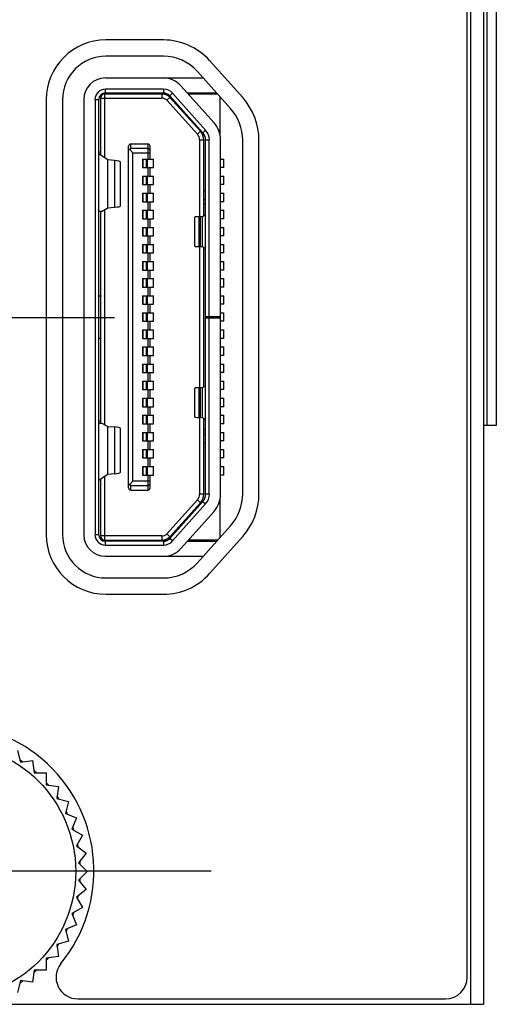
# Model space of a CAD drawing. Header units: inches. Extents: x 0.2 to 16.8, y 0.2 to 10.8.
# Tile 4 of 16: x 5.203 to 5.642, y 3.353 to 4.261. Entities that reach past the tile are written whole.
import ezdxf

# ---------------------------------------------------------------- set-up
doc = ezdxf.new("R2010")
doc.units = ezdxf.units.IN
doc.header["$LTSCALE"] = 0.935
doc.header["$MEASUREMENT"] = 0
doc.linetypes.add('CENTER', pattern=[0.6, 0.375, -0.075, 0.075, -0.075])
doc.layers.get('0').update_dxf_attribs({"linetype": 'CONTINUOUS'})
doc.layers.add('02___PRT_ALL_AXES', color=7, linetype='CONTINUOUS')
doc.layers.add('DEFAULT_1', color=7, linetype='CENTER')

msp = doc.modelspace()

# ---------------------------------------------------------------- linework, layer by layer
at = {"color": 9, "linetype": 'CONTINUOUS'}
for p, q in [((5.61866, 8.42044), (5.61866, 3.35344)), ((5.63361, 7.88694), (5.63361, 3.88694)), ((5.64222, 7.88694), (5.64222, 3.88694)), ((5.28209, 4.19359), (5.28209, 4.19705)), ((5.33564, 4.19705), (5.33564, 4.19359)), ((5.27257, 4.18753), (5.27603, 4.18753)), ((5.27608, 4.16829), (5.27608, 4.18753)), ((5.27761, 4.18878), (5.28155, 4.18878)), ((5.28155, 4.18878), (5.28155, 4.19271)), ((5.33427, 4.19271), (5.33427, 4.18878)), ((5.33864, 4.18683), (5.34156, 4.18948)), ((5.34151, 4.19096), (5.3441, 4.19327)), ((5.27608, 4.16794), (5.27608, 4.16829)), ((5.27608, 4.14598), (5.27608, 4.16794)), ((5.36983, 4.15824), (5.36691, 4.1556)), ((5.37454, 4.15917), (5.37196, 4.15686)), ((5.36895, 4.15032), (5.37288, 4.15032)), ((5.37446, 4.15031), (5.37792, 4.15031)), ((5.27608, 4.14082), (5.27608, 4.14598)), ((5.27608, 4.13981), (5.27608, 4.14082)), ((5.27608, 4.13912), (5.27608, 4.13981)), ((5.30556, 4.14233), (5.30556, 4.14645)), ((5.32131, 4.14233), (5.30556, 4.14233)), ((5.32131, 4.14645), (5.32131, 4.13267)), ((5.29067, 4.13131), (5.29067, 4.08824)), ((5.30753, 4.13843), (5.32328, 4.13843)), ((5.30753, 3.83558), (5.30753, 4.13843)), ((5.32057, 4.13267), (5.32057, 4.1248)), ((5.32131, 4.1248), (5.32131, 4.11693)), ((5.32057, 4.11693), (5.32057, 4.10905)), ((5.32131, 4.10905), (5.32131, 4.10118)), ((5.37446, 4.10315), (5.37288, 4.10315)), ((5.32057, 4.10118), (5.32057, 4.0933)), ((5.32057, 4.08543), (5.32057, 4.07756)), ((5.32131, 4.0933), (5.32131, 4.08543)), ((5.37288, 4.09134), (5.37446, 4.09134)), ((5.27608, 4.08406), (5.27608, 4.08444)), ((5.27608, 4.07447), (5.27608, 4.08406)), ((5.32131, 4.07756), (5.32131, 4.06968)), ((5.36849, 4.05191), (5.36849, 4.07951)), ((5.36963, 4.07955), (5.36963, 4.05187)), ((5.37173, 4.05171), (5.37173, 4.07972)), ((5.27608, 4.00662), (5.27608, 4.07447)), ((5.32057, 4.06968), (5.32057, 4.06181)), ((5.32131, 4.06181), (5.32131, 4.05393)), ((5.32057, 4.05393), (5.32057, 4.04606)), ((5.32131, 4.04606), (5.32131, 4.03819)), ((5.32057, 4.03819), (5.32057, 4.03031)), ((5.32131, 4.03031), (5.32131, 4.02244)), ((5.32057, 4.02244), (5.32057, 4.01456)), ((5.32131, 4.01456), (5.32131, 4.00669)), ((5.32057, 4.00669), (5.32057, 3.99882)), ((5.32131, 3.99882), (5.32131, 3.99094)), ((5.32057, 3.99094), (5.32057, 3.98307)), ((5.32131, 3.98307), (5.32131, 3.97519)), ((5.27608, 3.89949), (5.27608, 3.96725)), ((5.32057, 3.97519), (5.32057, 3.96732)), ((5.32131, 3.96732), (5.32131, 3.95945)), ((5.32057, 3.95945), (5.32057, 3.95157)), ((5.32131, 3.95157), (5.32131, 3.9437)), ((5.32057, 3.9437), (5.32057, 3.93582)), ((5.32131, 3.93582), (5.32131, 3.92795)), ((5.32057, 3.92795), (5.32057, 3.92008)), ((5.36849, 3.89438), (5.36849, 3.92188)), ((5.36963, 3.92192), (5.36963, 3.89433)), ((5.37173, 3.89413), (5.37173, 3.92208)), ((5.32057, 3.9122), (5.32057, 3.90433)), ((5.32131, 3.92008), (5.32131, 3.9122)), ((5.32131, 3.90433), (5.32131, 3.89645)), ((5.27608, 3.89299), (5.27608, 3.89949)), ((5.32057, 3.89645), (5.32057, 3.88858)), ((5.27608, 3.89198), (5.27608, 3.89299)), ((5.27608, 3.89127), (5.27608, 3.89198)), ((5.29067, 3.8857), (5.29067, 3.84249)), ((5.32131, 3.88858), (5.32131, 3.88071)), ((5.32057, 3.88071), (5.32057, 3.87283)), ((5.37446, 3.88267), (5.37288, 3.88267)), ((5.32131, 3.87283), (5.32131, 3.86496)), ((5.37288, 3.87086), (5.37446, 3.87086)), ((5.32057, 3.86496), (5.32057, 3.85708)), ((5.32057, 3.84921), (5.32057, 3.84134)), ((5.32131, 3.85708), (5.32131, 3.84921)), ((5.32131, 3.84134), (5.32131, 3.82756)), ((5.27608, 3.83546), (5.27608, 3.83659)), ((5.27608, 3.82926), (5.27608, 3.83546)), ((5.30556, 3.83168), (5.32131, 3.83168)), ((5.30556, 3.82756), (5.30556, 3.83168)), ((5.32328, 3.83558), (5.30753, 3.83558)), ((5.27608, 3.80594), (5.27608, 3.82926)), ((5.37288, 3.82369), (5.36895, 3.82369)), ((5.37792, 3.82357), (5.37446, 3.82357)), ((5.36691, 3.81841), (5.36983, 3.81577)), ((5.37196, 3.81702), (5.37454, 3.81471)), ((5.27608, 3.80551), (5.27608, 3.80594)), ((5.27608, 3.78635), (5.27608, 3.80551)), ((5.27603, 3.78635), (5.27257, 3.78635)), ((5.28155, 3.78523), (5.27761, 3.78523)), ((5.28155, 3.7813), (5.28155, 3.78523)), ((5.33427, 3.78523), (5.33427, 3.7813)), ((5.34156, 3.78453), (5.33864, 3.78718)), ((5.28209, 3.77683), (5.28209, 3.78029)), ((5.33564, 3.78029), (5.33564, 3.77683)), ((5.3441, 3.78061), (5.34151, 3.78292))]:
    msp.add_line(p, q, dxfattribs=at)
at = {"color": 7, "linetype": 'CONTINUOUS'}
for p, q in [((5.63066, 8.42044), (5.63066, 3.35344)), ((5.61566, 3.37844), (5.61566, 8.39544)), ((5.64238, 7.88694), (5.64238, 3.88694)), ((5.33566, 4.24244), (5.28266, 4.24244)), ((5.33566, 4.22744), (5.28266, 4.22744)), ((5.40867, 4.18925), (5.37818, 4.2234)), ((5.39748, 4.17926), (5.36699, 4.21341)), ((5.28209, 4.20739), (5.37237, 4.20739)), ((5.33564, 4.19705), (5.28209, 4.19705)), ((5.28209, 4.19359), (5.33564, 4.19359)), ((5.29257, 4.19271), (5.29257, 4.19359)), ((5.30832, 4.19359), (5.30832, 4.19271)), ((5.38225, 4.16605), (5.35181, 4.20015)), ((5.35767, 4.19359), (5.38469, 4.19359)), ((5.22766, 4.18744), (5.22766, 3.78644)), ((5.24266, 4.18744), (5.24266, 3.78644)), ((5.26223, 4.18753), (5.26223, 3.78635)), ((5.27257, 4.18753), (5.27257, 3.78635)), ((5.27603, 3.78635), (5.27603, 4.18753)), ((5.27761, 4.18878), (5.27761, 4.13641)), ((5.28155, 4.19271), (5.33921, 4.19271)), ((5.28155, 4.18878), (5.33427, 4.18878)), ((5.28155, 4.13385), (5.28155, 4.18878)), ((5.36691, 4.1556), (5.33864, 4.18683)), ((5.34151, 4.19096), (5.37196, 4.15686)), ((5.36983, 4.15824), (5.34156, 4.18948)), ((5.3441, 4.19327), (5.37454, 4.15917)), ((5.35845, 4.19271), (5.38547, 4.19271)), ((5.38785, 4.15471), (5.38785, 4.19005)), ((5.36895, 4.15032), (5.36895, 4.07953)), ((5.37288, 4.08039), (5.37288, 4.15032)), ((5.37446, 3.82357), (5.37446, 4.15031)), ((5.37792, 3.98765), (5.37792, 4.15031)), ((5.38826, 3.82357), (5.38826, 4.15031)), ((5.40866, 3.82392), (5.40866, 4.14996)), ((5.42366, 3.82396), (5.42366, 4.14996)), ((5.30359, 3.82952), (5.30359, 4.14449)), ((5.30753, 4.13843), (5.30432, 4.14164)), ((5.32131, 4.14645), (5.30556, 4.14645)), ((5.32328, 4.13267), (5.32328, 4.14449)), ((5.28454, 4.13191), (5.27649, 4.13713)), ((5.29067, 4.13131), (5.28454, 4.13191)), ((5.28454, 4.08773), (5.28454, 4.13191)), ((5.29572, 4.13014), (5.29572, 4.08923)), ((5.31619, 4.13267), (5.32643, 4.13267)), ((5.31619, 4.13267), (5.31619, 4.1248)), ((5.31623, 4.13267), (5.31623, 4.1248)), ((5.31658, 4.13267), (5.31658, 4.1248)), ((5.32013, 4.1248), (5.32013, 4.13267)), ((5.32643, 4.1248), (5.32643, 4.13267)), ((5.38826, 4.13267), (5.39138, 4.13267)), ((5.39138, 4.1248), (5.39138, 4.13267)), ((5.31619, 4.1248), (5.32643, 4.1248)), ((5.32328, 4.11693), (5.32328, 4.1248)), ((5.39138, 4.1248), (5.38826, 4.1248)), ((5.31619, 4.11693), (5.32643, 4.11693)), ((5.31619, 4.11693), (5.31619, 4.10905)), ((5.31623, 4.11693), (5.31623, 4.10905)), ((5.31658, 4.11693), (5.31658, 4.10905)), ((5.32013, 4.10905), (5.32013, 4.11693)), ((5.32643, 4.10905), (5.32643, 4.11693)), ((5.38826, 4.11693), (5.39138, 4.11693)), ((5.39138, 4.10905), (5.39138, 4.11693)), ((5.31619, 4.10905), (5.32643, 4.10905)), ((5.32328, 4.10118), (5.32328, 4.10905)), ((5.39138, 4.10905), (5.38826, 4.10905)), ((5.31619, 4.10118), (5.32643, 4.10118)), ((5.31619, 4.10118), (5.31619, 4.0933)), ((5.31623, 4.10118), (5.31623, 4.0933)), ((5.31658, 4.10118), (5.31658, 4.0933)), ((5.32013, 4.0933), (5.32013, 4.10118)), ((5.32643, 4.0933), (5.32643, 4.10118)), ((5.37288, 4.09527), (5.37446, 4.09527)), ((5.38826, 4.10118), (5.39138, 4.10118)), ((5.39138, 4.0933), (5.39138, 4.10118)), ((5.27854, 4.08444), (5.28454, 4.08773)), ((5.28155, 3.88785), (5.28155, 4.08609)), ((5.28454, 4.08773), (5.29067, 4.08824)), ((5.31619, 4.0933), (5.32643, 4.0933)), ((5.31619, 4.08543), (5.32643, 4.08543)), ((5.31619, 4.08543), (5.31619, 4.07756)), ((5.31623, 4.08543), (5.31623, 4.07756)), ((5.31658, 4.08543), (5.31658, 4.07756)), ((5.32013, 4.07756), (5.32013, 4.08543)), ((5.32328, 4.08543), (5.32328, 4.0933)), ((5.32643, 4.07756), (5.32643, 4.08543)), ((5.39138, 4.0933), (5.38826, 4.0933)), ((5.38826, 4.08543), (5.39138, 4.08543)), ((5.39138, 4.07756), (5.39138, 4.08543)), ((5.27854, 4.08444), (5.27604, 4.08444)), ((5.27761, 4.08444), (5.27761, 3.88929)), ((5.31619, 4.07756), (5.32643, 4.07756)), ((5.32328, 4.06968), (5.32328, 4.07756)), ((5.3645, 4.05222), (5.3645, 4.07916)), ((5.36849, 4.07951), (5.36963, 4.07955)), ((5.37173, 4.07972), (5.37438, 4.08125)), ((5.39138, 4.07756), (5.38826, 4.07756)), ((5.31619, 4.06968), (5.32643, 4.06968)), ((5.31619, 4.06968), (5.31619, 4.06181)), ((5.31623, 4.06968), (5.31623, 4.06181)), ((5.31658, 4.06968), (5.31658, 4.06181)), ((5.32013, 4.06181), (5.32013, 4.06968)), ((5.32643, 4.06181), (5.32643, 4.06968)), ((5.38826, 4.06968), (5.39138, 4.06968)), ((5.39138, 4.06181), (5.39138, 4.06968)), ((5.31619, 4.06181), (5.32643, 4.06181)), ((5.32328, 4.05393), (5.32328, 4.06181)), ((5.39138, 4.06181), (5.38826, 4.06181)), ((5.31619, 4.05393), (5.32643, 4.05393)), ((5.31619, 4.05393), (5.31619, 4.04606)), ((5.31623, 4.05393), (5.31623, 4.04606)), ((5.31658, 4.05393), (5.31658, 4.04606)), ((5.32013, 4.04606), (5.32013, 4.05393)), ((5.32643, 4.04606), (5.32643, 4.05393)), ((5.36963, 4.05187), (5.36849, 4.05191)), ((5.36895, 4.05189), (5.36895, 3.92189)), ((5.37438, 4.05034), (5.37173, 4.05171)), ((5.37288, 3.92272), (5.37288, 4.05111)), ((5.38826, 4.05393), (5.39138, 4.05393)), ((5.39138, 4.04606), (5.39138, 4.05393)), ((5.31619, 4.04606), (5.32643, 4.04606)), ((5.32328, 4.03819), (5.32328, 4.04606)), ((5.39138, 4.04606), (5.38826, 4.04606)), ((5.31619, 4.03819), (5.32643, 4.03819)), ((5.31619, 4.03819), (5.31619, 4.03031)), ((5.31619, 4.03031), (5.32643, 4.03031)), ((5.31623, 4.03819), (5.31623, 4.03031)), ((5.31658, 4.03819), (5.31658, 4.03031)), ((5.32013, 4.03031), (5.32013, 4.03819)), ((5.32328, 4.02244), (5.32328, 4.03031)), ((5.32643, 4.03031), (5.32643, 4.03819)), ((5.38826, 4.03819), (5.39138, 4.03819)), ((5.39138, 4.03031), (5.38826, 4.03031)), ((5.39138, 4.03031), (5.39138, 4.03819)), ((5.31619, 4.02244), (5.32643, 4.02244)), ((5.31619, 4.02244), (5.31619, 4.01456)), ((5.31623, 4.02244), (5.31623, 4.01456)), ((5.31658, 4.02244), (5.31658, 4.01456)), ((5.32013, 4.01456), (5.32013, 4.02244)), ((5.32643, 4.01456), (5.32643, 4.02244)), ((5.38826, 4.02244), (5.39138, 4.02244)), ((5.39138, 4.01456), (5.39138, 4.02244)), ((5.31619, 4.01456), (5.32643, 4.01456)), ((5.32328, 4.00669), (5.32328, 4.01456)), ((5.39138, 4.01456), (5.38826, 4.01456)), ((5.27603, 4.00662), (5.27761, 4.00662)), ((5.31619, 4.00669), (5.32643, 4.00669)), ((5.31619, 4.00669), (5.31619, 3.99882)), ((5.31623, 4.00669), (5.31623, 3.99882)), ((5.31658, 4.00669), (5.31658, 3.99882)), ((5.32013, 3.99882), (5.32013, 4.00669)), ((5.32643, 3.99882), (5.32643, 4.00669)), ((5.38826, 4.00669), (5.39138, 4.00669)), ((5.39138, 3.99882), (5.39138, 4.00669)), ((5.31619, 3.99882), (5.32643, 3.99882)), ((5.32328, 3.99094), (5.32328, 3.99882)), ((5.39138, 3.99882), (5.38826, 3.99882)), ((5.31619, 3.99094), (5.32643, 3.99094)), ((5.31619, 3.99094), (5.31619, 3.98307)), ((5.31623, 3.99094), (5.31623, 3.98307)), ((5.31658, 3.99094), (5.31658, 3.98307)), ((5.32013, 3.98307), (5.32013, 3.99094)), ((5.32643, 3.98307), (5.32643, 3.99094)), ((5.37446, 3.98765), (5.38826, 3.98765)), ((5.37446, 3.98623), (5.38826, 3.98623)), ((5.37792, 3.82357), (5.37792, 3.98623)), ((5.38826, 3.99094), (5.39138, 3.99094)), ((5.39138, 3.98307), (5.39138, 3.99094)), ((5.31619, 3.98307), (5.32643, 3.98307)), ((5.32328, 3.97519), (5.32328, 3.98307)), ((5.39138, 3.98307), (5.38826, 3.98307)), ((5.27761, 3.96725), (5.27603, 3.96725)), ((5.31619, 3.97519), (5.32643, 3.97519)), ((5.31619, 3.97519), (5.31619, 3.96732)), ((5.31619, 3.96732), (5.32643, 3.96732)), ((5.31623, 3.97519), (5.31623, 3.96732)), ((5.31658, 3.97519), (5.31658, 3.96732)), ((5.32013, 3.96732), (5.32013, 3.97519)), ((5.32328, 3.95945), (5.32328, 3.96732)), ((5.32643, 3.96732), (5.32643, 3.97519)), ((5.38826, 3.97519), (5.39138, 3.97519)), ((5.39138, 3.96732), (5.38826, 3.96732)), ((5.39138, 3.96732), (5.39138, 3.97519)), ((5.31619, 3.95945), (5.32643, 3.95945)), ((5.31619, 3.95945), (5.31619, 3.95157)), ((5.31623, 3.95945), (5.31623, 3.95157)), ((5.31658, 3.95945), (5.31658, 3.95157)), ((5.32013, 3.95157), (5.32013, 3.95945)), ((5.32643, 3.95157), (5.32643, 3.95945)), ((5.38826, 3.95945), (5.39138, 3.95945)), ((5.39138, 3.95157), (5.39138, 3.95945)), ((5.31619, 3.95157), (5.32643, 3.95157)), ((5.32328, 3.9437), (5.32328, 3.95157)), ((5.39138, 3.95157), (5.38826, 3.95157)), ((5.31619, 3.9437), (5.32643, 3.9437)), ((5.31619, 3.9437), (5.31619, 3.93582)), ((5.31623, 3.9437), (5.31623, 3.93582)), ((5.31658, 3.9437), (5.31658, 3.93582)), ((5.32013, 3.93582), (5.32013, 3.9437)), ((5.32643, 3.93582), (5.32643, 3.9437)), ((5.38826, 3.9437), (5.39138, 3.9437)), ((5.39138, 3.93582), (5.39138, 3.9437)), ((5.31619, 3.93582), (5.32643, 3.93582)), ((5.32328, 3.92795), (5.32328, 3.93582)), ((5.39138, 3.93582), (5.38826, 3.93582)), ((5.31619, 3.92795), (5.32643, 3.92795)), ((5.31619, 3.92795), (5.31619, 3.92008)), ((5.31623, 3.92795), (5.31623, 3.92008)), ((5.31658, 3.92795), (5.31658, 3.92008)), ((5.32013, 3.92008), (5.32013, 3.92795)), ((5.32643, 3.92008), (5.32643, 3.92795)), ((5.3645, 3.89479), (5.3645, 3.92154)), ((5.36849, 3.92188), (5.36963, 3.92192)), ((5.37173, 3.92208), (5.37438, 3.92354)), ((5.38826, 3.92795), (5.39138, 3.92795)), ((5.39138, 3.92008), (5.39138, 3.92795)), ((5.31619, 3.92008), (5.32643, 3.92008)), ((5.31619, 3.9122), (5.32643, 3.9122)), ((5.31619, 3.9122), (5.31619, 3.90433)), ((5.31623, 3.9122), (5.31623, 3.90433)), ((5.31658, 3.9122), (5.31658, 3.90433)), ((5.32013, 3.90433), (5.32013, 3.9122)), ((5.32328, 3.9122), (5.32328, 3.92008)), ((5.32643, 3.90433), (5.32643, 3.9122)), ((5.39138, 3.92008), (5.38826, 3.92008)), ((5.38826, 3.9122), (5.39138, 3.9122)), ((5.39138, 3.90433), (5.39138, 3.9122)), ((5.31619, 3.90433), (5.32643, 3.90433)), ((5.32328, 3.89645), (5.32328, 3.90433)), ((5.39138, 3.90433), (5.38826, 3.90433)), ((5.31619, 3.89645), (5.32643, 3.89645)), ((5.31619, 3.89645), (5.31619, 3.88858)), ((5.31623, 3.89645), (5.31623, 3.88858)), ((5.31658, 3.89645), (5.31658, 3.88858)), ((5.32013, 3.88858), (5.32013, 3.89645)), ((5.32643, 3.88858), (5.32643, 3.89645)), ((5.36963, 3.89433), (5.36849, 3.89438)), ((5.36895, 3.89436), (5.36895, 3.82369)), ((5.37438, 3.89235), (5.37173, 3.89413)), ((5.38826, 3.89645), (5.39138, 3.89645)), ((5.39138, 3.88858), (5.39138, 3.89645)), ((5.27654, 3.88929), (5.27893, 3.88929)), ((5.27893, 3.88929), (5.28454, 3.88621)), ((5.28454, 3.88621), (5.29067, 3.8857)), ((5.28454, 3.84189), (5.28454, 3.88621)), ((5.31619, 3.88858), (5.32643, 3.88858)), ((5.32328, 3.88071), (5.32328, 3.88858)), ((5.37288, 3.82369), (5.37288, 3.89336)), ((5.39138, 3.88858), (5.38826, 3.88858)), ((5.64238, 3.88694), (5.63066, 3.88694)), ((5.29572, 3.88472), (5.29572, 3.84366)), ((5.31619, 3.88071), (5.32643, 3.88071)), ((5.31619, 3.88071), (5.31619, 3.87283)), ((5.31623, 3.88071), (5.31623, 3.87283)), ((5.31658, 3.88071), (5.31658, 3.87283)), ((5.32013, 3.87283), (5.32013, 3.88071)), ((5.32643, 3.87283), (5.32643, 3.88071)), ((5.37446, 3.87874), (5.37288, 3.87874)), ((5.38826, 3.88071), (5.39138, 3.88071)), ((5.39138, 3.87283), (5.39138, 3.88071)), ((5.31619, 3.87283), (5.32643, 3.87283)), ((5.32328, 3.86496), (5.32328, 3.87283)), ((5.39138, 3.87283), (5.38826, 3.87283)), ((5.31619, 3.86496), (5.32643, 3.86496)), ((5.31619, 3.86496), (5.31619, 3.85708)), ((5.31623, 3.86496), (5.31623, 3.85708)), ((5.31658, 3.86496), (5.31658, 3.85708)), ((5.32013, 3.85708), (5.32013, 3.86496)), ((5.32643, 3.85708), (5.32643, 3.86496)), ((5.38826, 3.86496), (5.39138, 3.86496)), ((5.39138, 3.85708), (5.39138, 3.86496)), ((5.31619, 3.85708), (5.32643, 3.85708)), ((5.31619, 3.84921), (5.32643, 3.84921)), ((5.31619, 3.84921), (5.31619, 3.84134)), ((5.31623, 3.84921), (5.31623, 3.84134)), ((5.31658, 3.84921), (5.31658, 3.84134)), ((5.32013, 3.84134), (5.32013, 3.84921)), ((5.32328, 3.84921), (5.32328, 3.85708)), ((5.32643, 3.84134), (5.32643, 3.84921)), ((5.39138, 3.85708), (5.38826, 3.85708)), ((5.38826, 3.84921), (5.39138, 3.84921)), ((5.39138, 3.84134), (5.39138, 3.84921)), ((5.28454, 3.84189), (5.27636, 3.83659)), ((5.28155, 3.78523), (5.28155, 3.83995)), ((5.29067, 3.84249), (5.28454, 3.84189)), ((5.31619, 3.84134), (5.32643, 3.84134)), ((5.32328, 3.82952), (5.32328, 3.84134)), ((5.39138, 3.84134), (5.38826, 3.84134)), ((5.27636, 3.83659), (5.27604, 3.83659)), ((5.27761, 3.8374), (5.27761, 3.78523)), ((5.30753, 3.83558), (5.30432, 3.83237)), ((5.30556, 3.82756), (5.32131, 3.82756)), ((5.33864, 3.78718), (5.36691, 3.81841)), ((5.37196, 3.81702), (5.34151, 3.78292)), ((5.34156, 3.78453), (5.36983, 3.81577)), ((5.37454, 3.81471), (5.3441, 3.78061)), ((5.38785, 3.78382), (5.38785, 3.81917)), ((5.35181, 3.77373), (5.38225, 3.80783)), ((5.36699, 3.76047), (5.39748, 3.79462)), ((5.33427, 3.78523), (5.28155, 3.78523)), ((5.28155, 3.7813), (5.33949, 3.7813)), ((5.33564, 3.78029), (5.28209, 3.78029)), ((5.28209, 3.77683), (5.33564, 3.77683)), ((5.29257, 3.78029), (5.29257, 3.7813)), ((5.30832, 3.7813), (5.30832, 3.78029)), ((5.35767, 3.78029), (5.38469, 3.78029)), ((5.38559, 3.7813), (5.35857, 3.7813)), ((5.3782, 3.7505), (5.40869, 3.78468)), ((5.28209, 3.76649), (5.37237, 3.76649)), ((5.28266, 3.74644), (5.33566, 3.74644)), ((5.28266, 3.73144), (5.33566, 3.73144)), ((5.20103, 3.58743), (5.20393, 3.57661)), ((5.20393, 3.57661), (5.21503, 3.57808)), ((5.21503, 3.57808), (5.21649, 3.56697)), ((5.21649, 3.56697), (5.22769, 3.56697)), ((5.22769, 3.56697), (5.22769, 3.55577)), ((5.22769, 3.55577), (5.2388, 3.55431)), ((5.2388, 3.55431), (5.23734, 3.54321)), ((5.23734, 3.54321), (5.24815, 3.54031)), ((5.24815, 3.54031), (5.24525, 3.52949)), ((5.24525, 3.52949), (5.2556, 3.52521)), ((5.2556, 3.52521), (5.25132, 3.51486)), ((5.25132, 3.51486), (5.26101, 3.50926)), ((5.26101, 3.50926), (5.25541, 3.49956)), ((5.25541, 3.49956), (5.2643, 3.49274)), ((5.2643, 3.49274), (5.25748, 3.48386)), ((5.25748, 3.48386), (5.2654, 3.47594)), ((5.2654, 3.47594), (5.25748, 3.46802)), ((5.25748, 3.46802), (5.2643, 3.45914)), ((5.2643, 3.45914), (5.25541, 3.45232)), ((5.25541, 3.45232), (5.26101, 3.44262)), ((5.26101, 3.44262), (5.25132, 3.43702)), ((5.25132, 3.43702), (5.2556, 3.42667)), ((5.2556, 3.42667), (5.24525, 3.42239)), ((5.24525, 3.42239), (5.24815, 3.41157)), ((5.24815, 3.41157), (5.23734, 3.40867)), ((5.23734, 3.40867), (5.2388, 3.39757)), ((5.2388, 3.39757), (5.22769, 3.39611)), ((5.22769, 3.39611), (5.22769, 3.38491)), ((5.21649, 3.38491), (5.21503, 3.3738)), ((5.22769, 3.38491), (5.21649, 3.38491)), ((5.20393, 3.37526), (5.20103, 3.36445)), ((5.21503, 3.3738), (5.20393, 3.37526)), ((5.17105, 3.35344), (5.63066, 3.35344)), ((5.25666, 3.35844), (5.59566, 3.35844))]:
    msp.add_line(p, q, dxfattribs=at)
msp.add_circle((5.13666, 3.47594), 0.11811, dxfattribs=at)
for centre, radius, start, end in [((5.28266, 4.18744), 0.055, 90, 180), ((5.33566, 4.18544), 0.057, 41.76, 90), ((5.28266, 4.18744), 0.04, 90, 180), ((5.33566, 4.18544), 0.042, 41.76, 90), ((5.28209, 4.18753), 0.01986, 90, 180), ((5.33564, 4.18572), 0.02167, 41.76, 90), ((5.28209, 4.18753), 0.00953, 90, 180), ((5.28209, 4.18753), 0.00606, 90, 180), ((5.33564, 4.18572), 0.01134, 41.76, 90), ((5.33564, 4.18572), 0.00787, 41.76, 90), ((5.28155, 4.18878), 0.00394, 90, 180), ((5.33427, 4.18287), 0.00984, 42.14786, 90), ((5.33427, 4.18287), 0.00591, 42.14786, 90), ((5.36466, 4.14996), 0.059, 0, 41.76), ((5.36466, 4.14996), 0.044, 0, 41.76), ((5.36107, 4.15032), 0.01181, 0, 42.14786), ((5.36462, 4.15031), 0.01331, 0, 41.76), ((5.36462, 4.15031), 0.02364, 0, 41.76), ((5.36107, 4.15032), 0.00787, 0, 42.14786), ((5.36462, 4.15031), 0.00984, 0, 41.76), ((5.30556, 4.14449), 0.00197, 90, 180), ((5.32131, 4.14449), 0.00197, 0, 90), ((5.30556, 3.82952), 0.00197, 180, 270), ((5.32131, 3.82952), 0.00197, 270, 360), ((5.36107, 3.82369), 0.00787, 317.85214, 360), ((5.36107, 3.82369), 0.01181, 317.85214, 360), ((5.36462, 3.82357), 0.00984, 318.24, 360), ((5.36462, 3.82357), 0.01331, 318.24, 360), ((5.36462, 3.82357), 0.02364, 318.24, 360), ((5.36466, 3.82392), 0.044, 318.24, 360), ((5.36466, 3.82396), 0.059, 318.26784, 360), ((5.28266, 3.78644), 0.055, 180, 270), ((5.28266, 3.78644), 0.04, 180, 270), ((5.28209, 3.78635), 0.01986, 180, 270), ((5.28209, 3.78635), 0.00953, 180, 270), ((5.28209, 3.78635), 0.00606, 180, 270), ((5.28155, 3.78523), 0.00394, 180, 270), ((5.33427, 3.79114), 0.00591, 270, 317.85214), ((5.33427, 3.79114), 0.00984, 270, 317.85214), ((5.33564, 3.78816), 0.00787, 270, 318.24), ((5.33564, 3.78816), 0.01134, 270, 318.24), ((5.33564, 3.78816), 0.02167, 270, 318.24), ((5.33566, 3.78844), 0.042, 270, 318.24), ((5.33566, 3.78844), 0.057, 270, 318.26784), ((5.13657, 3.47644), 0.135, 320.78308, 219.21692), ((5.13671, 3.47605), 0.12238, 56.2553, 56.95166), ((5.13656, 3.47583), 0.12265, 55.4927, 56.2553), ((5.13674, 3.47599), 0.12241, 48.76635, 49.46855), ((5.13692, 3.47619), 0.12214, 48.03859, 48.76638), ((5.13615, 3.47551), 0.12317, 41.23896, 41.96508), ((5.13611, 3.47547), 0.12322, 40.54274, 41.23899), ((5.13774, 3.47667), 0.1212, 34.23218, 34.49469), ((5.13776, 3.47669), 0.12117, 33.72598, 34.23205), ((5.13745, 3.47648), 0.12154, 33.02344, 33.72586), ((5.13607, 3.47563), 0.12317, 26.27695, 26.96956), ((5.1362, 3.47569), 0.12303, 25.51733, 26.27699), ((5.13671, 3.47599), 0.12244, 18.74183, 19.44415), ((5.13647, 3.4759), 0.12269, 18.01682, 18.74184), ((5.13676, 3.47593), 0.12241, 11.25693, 11.98696), ((5.13709, 3.476), 0.12206, 10.55421, 11.25694), ((5.13616, 3.47591), 0.123, 4.25069, 4.48558), ((5.13611, 3.47591), 0.12305, 3.72778, 4.25068), ((5.13606, 3.47591), 0.1231, 3.03506, 3.72778), ((5.13696, 3.47592), 0.1222, 355.69015, 356.26851), ((5.1371, 3.47591), 0.12206, 356.26848, 356.96832), ((5.13688, 3.47592), 0.12228, 355.50509, 355.69019), ((5.13657, 3.47595), 0.12259, 348.02905, 348.75638), ((5.13652, 3.47596), 0.12264, 348.75637, 349.45897), ((5.1367, 3.47593), 0.12246, 340.54094, 341.24358), ((5.13672, 3.47592), 0.12244, 341.24361, 341.97548), ((5.13665, 3.47594), 0.12251, 333.73142, 334.4902), ((5.13666, 3.47594), 0.1225, 333.03278, 333.73143), ((5.1368, 3.47585), 0.12234, 325.50973, 325.80701), ((5.13682, 3.47583), 0.12231, 325.80701, 326.26952), ((5.13683, 3.47583), 0.1223, 326.26954, 326.96933), ((5.13682, 3.4758), 0.12229, 318.02404, 318.75656), ((5.13676, 3.47585), 0.12237, 318.75656, 319.45953), ((5.25666, 3.37844), 0.02, 140.78308, 270), ((5.13649, 3.47612), 0.12274, 310.54591, 311.24752), ((5.13645, 3.47617), 0.12281, 311.24751, 311.97405), ((5.59566, 3.37844), 0.02, 270, 360), ((5.13655, 3.47615), 0.12273, 303.02622, 303.7225), ((5.13666, 3.47597), 0.12252, 303.72246, 304.48332)]:
    msp.add_arc(centre, radius, start, end, dxfattribs=at)
for centre, major_axis, ratio, start_param, end_param in [((5.27654, 4.14082), (0, 0.0037), 0.140541, -4.437243, -3.23253), ((5.27692, 4.13014), (0.0188, 0), 0.091189, 0, 0.750492), ((5.27692, 4.08923), (0.0188, 0), 0.077108, -0.750492, 0), ((5.3833, 4.07916), (0.0188, 0), 0.030317, 2.478368, 3.141593), ((5.36175, 4.07974), (0.01, 0), 0.030317, -0.663225, -0.05236), ((5.37437, 4.08305), (0, 0.0018), 0.052408, -2.408072, -2.17366), ((5.3833, 4.05222), (0.0188, 0), 0.027293, -3.141593, -2.478368), ((5.36175, 4.0517), (0.01, 0), 0.027293, 0.05236, 0.663225), ((5.37437, 4.04854), (0, 0.0018), 0.052408, -0.732764, -0.027286), ((5.3833, 3.92154), (0.0188, 0), 0.02891, 2.478368, 3.141593), ((5.36175, 3.9221), (0.01, 0), 0.02891, -0.663225, -0.05236), ((5.37437, 3.92534), (0, 0.0018), 0.052408, 3.170495, 4.109525), ((5.3833, 3.89479), (0.0188, 0), 0.035316, -3.141593, -2.478368), ((5.36175, 3.89411), (0.01, 0), 0.035316, 0.05236, 0.663225), ((5.27654, 3.89299), (0, 0.0037), 0.140541, 1.845942, 3.141593), ((5.27692, 3.88472), (0.0188, 0), 0.077108, 0, 0.750492), ((5.37437, 3.89055), (0, 0.0018), 0.052408, -0.73477, -0.035301), ((5.27692, 3.84366), (0.0188, 0), 0.091189, -0.750492, 0)]:
    msp.add_ellipse(centre, major_axis=major_axis, ratio=ratio, start_param=start_param, end_param=end_param, dxfattribs=at)
for points, knots in [([(5.30359, 4.14042), (5.30359, 4.14048), (5.3036, 4.14059), (5.30365, 4.14082), (5.30376, 4.1411), (5.304, 4.14141), (5.3042, 4.14157), (5.30432, 4.14164)], [0, 0, 0, 0, 0.114543, 0.230126, 0.467709, 0.721482, 1, 1, 1, 1]), ([(5.30432, 4.14164), (5.3045, 4.14182), (5.30488, 4.14212), (5.30534, 4.14229), (5.30556, 4.14233)], [0, 0, 0, 0, 0.523021, 1, 1, 1, 1]), ([(5.30432, 3.83237), (5.3042, 3.83244), (5.304, 3.8326), (5.30376, 3.83291), (5.30365, 3.83319), (5.3036, 3.83342), (5.30359, 3.83353), (5.30359, 3.83359)], [0, 0, 0, 0, 0.278518, 0.532291, 0.769874, 0.885457, 1, 1, 1, 1]), ([(5.30556, 3.83168), (5.30534, 3.83172), (5.30488, 3.83189), (5.3045, 3.83219), (5.30432, 3.83237)], [0, 0, 0, 0, 0.476979, 1, 1, 1, 1])]:
    msp.add_open_spline(points, degree=3, knots=knots, dxfattribs=at)
at = {"color": 9, "linetype": 'CONTINUOUS'}
for points, knots in [([(5.32131, 4.14233), (5.32144, 4.14233), (5.3217, 4.14231), (5.32207, 4.1422), (5.32241, 4.14202), (5.32271, 4.14177), (5.32296, 4.14147), (5.32314, 4.14113), (5.32325, 4.14077), (5.32328, 4.14051), (5.32328, 4.14038)], [0, 0, 0, 0, 0.125547, 0.2511, 0.376408, 0.501531, 0.626421, 0.751066, 0.875625, 1, 1, 1, 1]), ([(5.32328, 3.83363), (5.32328, 3.8335), (5.32325, 3.83324), (5.32314, 3.83288), (5.32296, 3.83254), (5.32271, 3.83224), (5.32241, 3.83199), (5.32207, 3.83181), (5.3217, 3.8317), (5.32144, 3.83168), (5.32131, 3.83168)], [0, 0, 0, 0, 0.124375, 0.248934, 0.373579, 0.498469, 0.623592, 0.7489, 0.874453, 1, 1, 1, 1])]:
    msp.add_open_spline(points, degree=3, knots=knots, dxfattribs=at)
at = {"layer": '02___PRT_ALL_AXES', "color": 7, "linetype": 'CENTER'}
msp.add_line((5.07066, 3.98644), (5.29066, 3.98644), dxfattribs=at)
at = {"layer": 'DEFAULT_1', "color": 7, "linetype": 'CENTER'}
msp.add_line((5.13657, 3.47644), (5.37957, 3.47644), dxfattribs=at)

doc.saveas('drawing.dxf')
